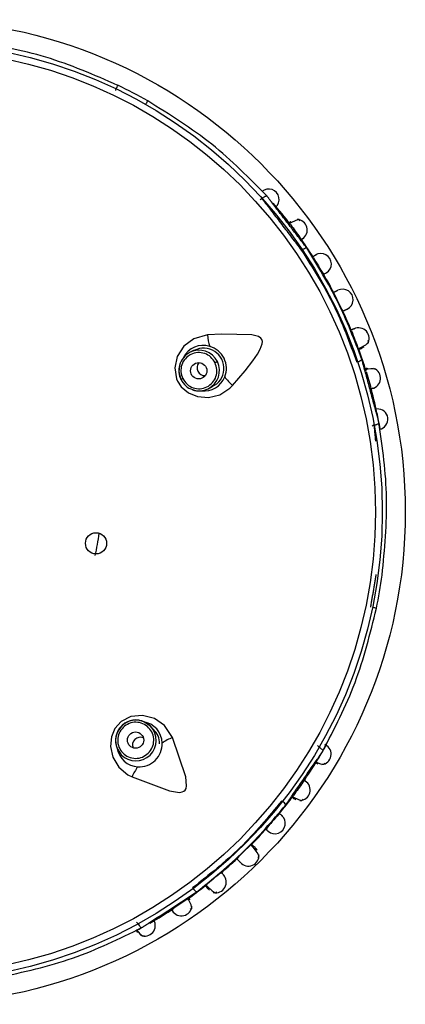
# Model space of a CAD drawing. Header units: millimetres. Extents: x 257.87 to 258.14, y 332.18 to 333.7.
# Tile 3 of 7: x 257.9988 to 258.0225, y 332.9518 to 333.0122. Entities that reach past the tile are written whole.
import ezdxf

# ---------------------------------------------------------------- set-up
doc = ezdxf.new("R2010")
doc.units = ezdxf.units.MM
doc.layers.add('SANINDUSA', color=3, linetype='Continuous')

msp = doc.modelspace()

# ---------------------------------------------------------------- linework, layer by layer
at = {"layer": 'SANINDUSA', "linetype": 'Continuous'}
for p, q in [((258.0135769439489, 333.0011997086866), (258.0136814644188, 333.0012513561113)), ((258.0095280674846, 332.9919384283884), (258.009276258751, 332.9918139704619)), ((258.0198517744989, 332.9921098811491), (258.019956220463, 332.9921485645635)), ((258.0200772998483, 332.9906442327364), (258.0203434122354, 332.989733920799)), ((258.0103839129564, 332.9895727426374), (258.0106357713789, 332.9896972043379)), ((258.0205566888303, 332.9873400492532), (258.0204521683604, 332.9872883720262)), ((258.0070409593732, 332.9686682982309), (258.0068447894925, 332.9688693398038)), ((258.0171001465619, 332.9676794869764), (258.0171815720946, 332.967596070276)), ((258.0047978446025, 332.9675132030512), (258.0050555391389, 332.967123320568)), ((258.0050555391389, 332.967123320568), (258.0052517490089, 332.9669222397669)), ((258.0169956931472, 332.966626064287), (258.0171057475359, 332.9665584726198)), ((258.013122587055, 332.9614739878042), (258.0130168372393, 332.9615912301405)), ((258.0133749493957, 332.9612749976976), (258.0132659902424, 332.961382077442)), ((258.0103942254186, 332.9589028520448), (258.0104632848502, 332.9588154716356)), ((258.0090700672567, 332.9582355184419), (258.0082858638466, 332.957700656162)), ((258.0060756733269, 332.9567584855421), (258.0059942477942, 332.9568419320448)), ((258.0059886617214, 332.9563250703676), (258.0060501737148, 332.956211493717))]:
    msp.add_line(p, q, dxfattribs=at)
at = {"layer": 'SANINDUSA', "linetype": 'Continuous', "flags": 128}
for points in [[(258.0066759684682, 333.0072352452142), (258.0066758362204, 333.007235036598), (258.0066679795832, 333.007221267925), (258.0066527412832, 333.0071945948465), (258.0066307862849, 333.0071561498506), (258.0066030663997, 333.0071076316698), (258.0065707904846, 333.0070511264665), (258.0065529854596, 333.0070199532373)], [(258.0136916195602, 333.0012599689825), (258.0137331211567, 333.0012932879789), (258.0137846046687, 333.0013303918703), (258.0138341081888, 333.0013614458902), (258.0138798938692, 333.0013852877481), (258.0139203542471, 333.0014011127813), (258.0139540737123, 333.001408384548), (258.0139798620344, 333.0014068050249), (258.0139968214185, 333.001396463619)], [(258.0160384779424, 332.9998749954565), (258.0159585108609, 332.9999574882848), (258.0157538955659, 332.9999107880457), (258.0154466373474, 332.9997515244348), (258.0153843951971, 332.9997111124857)], [(258.010353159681, 332.9928805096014), (258.0094986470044, 332.992645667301), (258.0088998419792, 332.9921939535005), (258.0084932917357, 332.99156566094), (258.0083376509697, 332.9908535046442), (258.0084460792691, 332.9901898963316), (258.008510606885, 332.9900412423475), (258.0087329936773, 332.9897033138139), (258.0091816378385, 332.9893240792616), (258.0097308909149, 332.9890964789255), (258.0103966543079, 332.9890378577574), (258.0110926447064, 332.9892050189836), (258.0117156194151, 332.9896063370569), (258.0118852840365, 332.989780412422)], [(258.0118852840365, 332.989780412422), (258.0126466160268, 332.9906793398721), (258.0131218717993, 332.9912870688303), (258.0134120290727, 332.991705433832), (258.0135820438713, 332.9920008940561), (258.0137023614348, 332.9923297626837), (258.0137110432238, 332.992468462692), (258.0136772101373, 332.9925946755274), (258.0136067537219, 332.9926895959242), (258.0134749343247, 332.9927791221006), (258.0130724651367, 332.9928928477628), (258.011226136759, 332.9929280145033), (258.010353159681, 332.9928805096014)], [(258.0196043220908, 332.9920452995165), (258.0197162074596, 332.9920948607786), (258.0200561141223, 332.9922814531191), (258.0202243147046, 332.992433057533), (258.0201932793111, 332.9925395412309)], [(258.010807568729, 332.9911764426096), (258.0108348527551, 332.9911899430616), (258.0108604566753, 332.9912025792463), (258.0108837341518, 332.9912140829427), (258.0109040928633, 332.9912241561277), (258.0109210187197, 332.991232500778), (258.0109340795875, 332.9912389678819), (258.0109429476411, 332.9912433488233), (258.0109473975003, 332.9912455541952)], [(258.0086237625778, 332.9910128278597), (258.0085858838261, 332.9906120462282), (258.0087127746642, 332.9901411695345)], [(258.0207077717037, 332.9761077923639), (258.0207075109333, 332.9761078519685), (258.0206920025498, 332.9761110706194), (258.0206619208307, 332.9761173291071), (258.0206185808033, 332.9761263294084), (258.0205638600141, 332.9761376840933), (258.0205001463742, 332.9761509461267), (258.0204649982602, 332.9761582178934)], [(258.0081919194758, 332.9681747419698), (258.0077044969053, 332.968914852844), (258.0070898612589, 332.9693447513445), (258.0063666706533, 332.9695372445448), (258.0056412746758, 332.9694652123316), (258.0050436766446, 332.9691570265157), (258.0046625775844, 332.968722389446), (258.0044555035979, 332.9682229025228), (258.0043987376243, 332.9676320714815), (258.004536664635, 332.966981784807), (258.0048985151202, 332.966366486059), (258.0054630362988, 332.9658879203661), (258.0057170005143, 332.9657596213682)], [(258.006845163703, 332.9688689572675), (258.0065532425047, 332.9690896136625), (258.0063101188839, 332.9691822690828)], [(258.0068447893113, 332.9688693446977), (258.0064435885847, 332.9691442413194), (258.0063136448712, 332.9691914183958)], [(258.0057170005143, 332.9657596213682), (258.0080086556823, 332.9649052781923), (258.0086169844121, 332.964812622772), (258.0087820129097, 332.9648348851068), (258.0088966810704, 332.9648847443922), (258.0089751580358, 332.9649560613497), (258.0090274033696, 332.9650477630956), (258.0090657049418, 332.9652228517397), (258.0090137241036, 332.9657559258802), (258.0081919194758, 332.9681747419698)], [(258.0048076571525, 332.9675172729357), (258.0048564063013, 332.9673931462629), (258.0050551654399, 332.9671237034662)], [(258.0169797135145, 332.9666709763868), (258.0170065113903, 332.9666575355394), (258.0172790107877, 332.9665556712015), (258.0174692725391, 332.966535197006), (258.0175540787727, 332.9666109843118)], [(258.0155684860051, 332.9645581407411), (258.0156285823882, 332.9645198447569), (258.015933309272, 332.9643648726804), (258.0161364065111, 332.9643193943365), (258.0162155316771, 332.9644001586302)], [(258.0155738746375, 332.9645190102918), (258.0155851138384, 332.9645106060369), (258.0157548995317, 332.96438424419)], [(258.0134333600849, 332.9608123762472), (258.0135061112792, 332.9608947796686), (258.0133997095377, 332.9611176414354), (258.0131360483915, 332.9614590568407), (258.013122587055, 332.9614739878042)], [(258.0133152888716, 332.9613696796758), (258.0133664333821, 332.9612833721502), (258.0133258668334, 332.9612746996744)], [(258.0102563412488, 332.9591182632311), (258.0103380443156, 332.9590271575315), (258.0106205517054, 332.9587615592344), (258.0108167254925, 332.9586484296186), (258.010908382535, 332.9587108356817)], [(258.009289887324, 332.9576378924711), (258.0093751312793, 332.9577149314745), (258.0093355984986, 332.9579210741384), (258.009187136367, 332.9582337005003), (258.0091489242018, 332.9582972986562)], [(258.0059972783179, 332.9563719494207), (258.0060137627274, 332.9563469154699), (258.0061988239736, 332.9561224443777), (258.0063533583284, 332.9560095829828), (258.0064646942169, 332.9560327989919)], [(258.0060823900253, 332.956747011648), (258.0061104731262, 332.9567018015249), (258.0061467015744, 332.956649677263), (258.0061830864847, 332.9566039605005), (258.00621834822, 332.9565662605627), (258.0062512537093, 332.9565378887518), (258.0062806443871, 332.9565198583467), (258.0063054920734, 332.956512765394), (258.0063249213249, 332.9565168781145)]]:
    msp.add_lwpolyline(points, dxfattribs=at)
at = {"layer": 'SANINDUSA', "linetype": 'Continuous'}
for centre, radius in [((257.9922702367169, 332.9820149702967), 0.03020728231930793), ((257.9922702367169, 332.9820149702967), 0.02879663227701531), ((257.9922702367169, 332.9820149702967), 0.02837947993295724), ((258.0098036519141, 332.9906798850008), 0.0004994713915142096), ((258.0035072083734, 332.9800941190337), 0.0006499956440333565), ((258.0059292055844, 332.9680173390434), 0.0004994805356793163)]:
    msp.add_circle(centre, radius, dxfattribs=at)
for centre, radius, start, end in [((257.9922702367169, 332.9820149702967), 0.02904641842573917, 60.26515778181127, 64.33586637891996), ((258.0141075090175, 333.0011990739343), 0.0006341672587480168, 310.9501343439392, 131.7344186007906), ((257.9922702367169, 332.9820149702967), 0.02911556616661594, 37.23638250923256, 40.63138768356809), ((258.0158158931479, 332.9993214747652), 0.0006469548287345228, 302.3404153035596, 88.08457217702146), ((258.3896357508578, 333.2738206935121), 0.4638899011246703, 216.2323159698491, 216.3498242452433), ((257.9922702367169, 332.9820149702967), 0.02911556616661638, 32.43326222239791, 35.3615791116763), ((258.01656287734, 332.9975662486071), 0.0006630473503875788, 101.0904174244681, 127.3770473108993), ((258.0173023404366, 332.9972343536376), 0.0006391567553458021, 300.9611305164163, 121.7239876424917), ((258.0378796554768, 333.0097618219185), 0.02428665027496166, 209.9726013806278, 212.7928416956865), ((257.9922702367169, 332.9820149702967), 0.02911556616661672, 27.48918654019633, 30.16239128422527), ((258.0268840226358, 332.999121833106), 0.00952507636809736, 202.476945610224, 210.1232014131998), ((258.0186364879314, 332.9950456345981), 0.0006416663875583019, 295.9645958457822, 116.720700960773), ((257.9922702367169, 332.9820149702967), 0.02911556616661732, 22.42982454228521, 25.07621451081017), ((258.0391141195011, 333.0002917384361), 0.02118435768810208, 199.7742848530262, 202.9806951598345), ((258.0196095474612, 332.99266312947), 0.0006508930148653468, 329.0418476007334, 115.6016212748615), ((258.0131321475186, 332.9930075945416), 0.002781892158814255, 182.6183494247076, 197.3764309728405), ((258.0098285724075, 332.9906978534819), 0.00124530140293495, 116.3285839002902, 165.3490235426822), ((258.0098063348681, 332.990729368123), 0.001207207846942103, 116.0460254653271, 166.5783658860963), ((258.0100670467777, 332.990923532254), 0.001318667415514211, 71.87777417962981, 154.2668124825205), ((258.0098276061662, 332.9906941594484), 0.001248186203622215, 26.21602590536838, 116.2136246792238), ((258.0101152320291, 332.9908343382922), 0.001237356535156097, 294.6347993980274, 118.078689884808), ((258.0101023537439, 332.9908279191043), 0.00139998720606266, 338.1300981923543, 74.4690877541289), ((257.9922702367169, 332.9820149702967), 0.0291155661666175, 17.24516268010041, 20.15507942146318), ((258.0098292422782, 332.9906908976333), 0.001248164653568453, 296.3842996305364, 26.38353229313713), ((258.0193789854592, 332.9918680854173), 0.0006638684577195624, 285.2368853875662, 311.4916657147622), ((258.0097398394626, 332.9906840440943), 0.001154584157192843, 163.6233626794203, 207.8691864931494), ((258.0101882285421, 332.9908723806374), 0.0004860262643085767, 141.7847296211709, 206.5142501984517), ((258.0101745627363, 332.9908486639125), 0.0004634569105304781, 204.6444823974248, 273.9242757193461), ((258.0203848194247, 332.9899334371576), 0.0008745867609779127, 70.75508266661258, 113.015159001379), ((258.0203150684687, 332.9902246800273), 0.0006469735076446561, 282.3416541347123, 68.08312745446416), ((258.0462167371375, 332.9143831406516), 0.08453298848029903, 116.2518638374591, 116.3376807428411), ((258.0097857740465, 332.9906468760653), 0.001179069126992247, 205.2281592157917, 252.4509264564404), ((258.0101534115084, 332.9907743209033), 0.001332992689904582, 261.8135621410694, 339.4507252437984), ((258.0136741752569, 332.9919107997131), 0.002781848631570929, 215.2208940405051, 229.9797409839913), ((258.009833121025, 332.9906836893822), 0.001239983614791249, 250.8979257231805, 296.3717572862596), ((258.0098519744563, 332.990597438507), 0.001154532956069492, 248.5757959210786, 297.4348599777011), ((257.9922702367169, 332.9820149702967), 0.02911556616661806, 12.07947157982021, 15.37790395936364), ((258.0207781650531, 332.987708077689), 0.0006312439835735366, 280.6088381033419, 94.09286506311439), ((257.9922702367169, 332.9820149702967), 0.02911556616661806, 11.12993263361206, 12.07947157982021), ((257.9922702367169, 332.9820149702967), 0.02911556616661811, 10.10932601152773, 11.12993263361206), ((257.9922702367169, 332.9820149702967), 0.01149999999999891, 346.5517033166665, 353.4707183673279), ((257.9922702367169, 332.9820149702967), 0.02904641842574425, 348.2651577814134, 352.335118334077), ((258.005951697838, 332.9679931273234), 0.001249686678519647, 134.2468160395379, 202.5845342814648), ((258.0059154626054, 332.9681404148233), 0.001114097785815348, 69.25322171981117, 144.1519814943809), ((258.0059480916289, 332.9679984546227), 0.001250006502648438, 224.4356074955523, 44.16351427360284), ((258.0059536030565, 332.9679939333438), 0.001250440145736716, 73.26580773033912, 134.3351207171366), ((258.0062354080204, 332.9678251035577), 0.001325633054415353, 0.6130418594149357, 82.26287646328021), ((258.0058622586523, 332.9680022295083), 0.00116076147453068, 137.0671173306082, 204.6952500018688), ((258.0063338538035, 332.9678611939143), 0.001059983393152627, 356.6424168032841, 48.89958762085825), ((258.0062043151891, 332.9677167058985), 0.0004634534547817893, 132.6426839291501, 201.9260422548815), ((258.0062310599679, 332.9677111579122), 0.0004859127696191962, 69.77574101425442, 134.5196072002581), ((258.006162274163, 332.9677789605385), 0.001399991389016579, 266.1296316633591, 2.469675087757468), ((258.0091720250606, 332.9655701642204), 0.002782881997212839, 110.6213761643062, 125.3744609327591), ((257.9922702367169, 332.9820149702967), 0.0291155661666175, 329.3365903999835, 330.4896645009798), ((258.0172857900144, 332.9671538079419), 0.0006416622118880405, 276.1390658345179, 62.39630595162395), ((258.0061384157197, 332.9677340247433), 0.001353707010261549, 190.0145830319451, 267.0087962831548), ((257.9922702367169, 332.9820149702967), 0.0291155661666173, 328.5228025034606, 329.3365903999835), ((257.9922702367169, 332.9820149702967), 0.0291155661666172, 325.233884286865, 328.5228025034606), ((258.0082960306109, 332.9647165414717), 0.002781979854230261, 143.2218844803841, 157.979298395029), ((258.4230549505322, 332.6723775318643), 0.5014083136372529, 144.2374578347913, 144.346152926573), ((258.0159950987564, 332.9649558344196), 0.0006468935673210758, 271.7183181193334, 58.29891580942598), ((257.9922702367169, 332.9820149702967), 0.02911556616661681, 320.4358695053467, 323.3610709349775), ((258.0145673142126, 332.9637169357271), 0.0006629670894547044, 29.09230816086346, 55.38226648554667), ((258.0327254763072, 332.9472363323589), 0.0242498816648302, 137.9711996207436, 140.7959216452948), ((258.0144800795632, 332.9629110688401), 0.0006391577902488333, 228.9613341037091, 49.72453032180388), ((257.9922702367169, 332.9820149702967), 0.02911556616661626, 315.487242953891, 318.1630027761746), ((258.0192329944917, 332.9543846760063), 0.00952073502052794, 130.4747611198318, 138.1245407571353), ((258.012849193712, 332.9609415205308), 0.00065391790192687, 220.0866979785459, 5.661631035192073), ((257.9922702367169, 332.9820149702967), 0.02911556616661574, 310.4301730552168, 313.073949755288), ((258.0241277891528, 332.9431119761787), 0.02118392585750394, 127.7744590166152, 130.9807948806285), ((258.0108455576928, 332.9593041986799), 0.0006508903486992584, 257.0404918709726, 43.60208045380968), ((257.9922702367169, 332.9820149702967), 0.0291155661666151, 305.2452378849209, 308.1585357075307), ((258.0100176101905, 332.9592771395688), 0.0006630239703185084, 213.2158557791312, 239.5050896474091), ((257.9922702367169, 332.9820149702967), 0.02911556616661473, 299.9705230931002, 303.3746778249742), ((258.0087444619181, 332.9578796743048), 0.0006469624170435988, 210.3407760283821, 356.0832140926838), ((258.0065037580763, 332.9566370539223), 0.0006416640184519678, 246.1389753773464, 32.39640148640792), ((258.0058316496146, 332.9571796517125), 0.0008166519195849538, 282.4879762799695, 303.3154025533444)]:
    msp.add_arc(centre, radius, start, end, dxfattribs=at)
for points, knots in [([(258.0048503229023, 333.0081937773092), (258.0033871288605, 333.0088300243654), (258.0004614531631, 333.0101022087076), (257.9974116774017, 333.0106371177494), (257.9958871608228, 333.0109045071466)], [0, 0, 0, 0, 0.5001217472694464, 1, 1, 1, 1]), ([(258.0046951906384, 333.0078709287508), (258.0047058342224, 333.0078935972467), (258.0047271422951, 333.0079389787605), (258.004757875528, 333.0080040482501), (258.0047860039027, 333.0080632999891), (258.0048102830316, 333.008114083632), (258.0048297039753, 333.008154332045), (258.0048432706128, 333.00818186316), (258.0048509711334, 333.0081968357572), (258.0048505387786, 333.0081947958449), (258.0048503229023, 333.0081937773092)], [0, 0, 0, 0, 0.1248350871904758, 0.2499153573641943, 0.3750027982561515, 0.5000104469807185, 0.6250212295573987, 0.7501189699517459, 0.8752334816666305, 1, 1, 1, 1]), ([(258.0139968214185, 333.001396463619), (258.0129110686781, 333.0024995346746), (258.0107390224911, 333.0047062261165), (258.0080305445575, 333.0063920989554), (258.0066759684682, 333.0072352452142)], [0, 0, 0, 0, 0.4998755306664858, 1, 1, 1, 1]), ([(258.016079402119, 332.9987169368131), (258.0161356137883, 332.9987563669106), (258.0162476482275, 332.9988349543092), (258.0161881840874, 332.9987932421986), (258.0161585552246, 332.9987724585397)], [0, 0, 0, 0, 0.5017356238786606, 1, 1, 1, 1]), ([(258.0161151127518, 332.9980613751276), (258.0168011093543, 332.9969797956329), (258.0181730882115, 332.9948166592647), (258.0190581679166, 332.9924128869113), (258.0195007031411, 332.9912110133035)], [0, 0, 0, 0, 0.5000052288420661, 1, 1, 1, 1]), ([(258.0198188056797, 332.9913708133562), (258.0193593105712, 332.9925634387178), (258.018440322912, 332.9949486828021), (258.0171036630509, 332.9971275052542), (258.0164353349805, 332.9982169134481)], [0, 0, 0, 0, 0.500001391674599, 1, 1, 1, 1]), ([(258.0169633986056, 332.9977761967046), (258.0170143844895, 332.997808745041), (258.0170740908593, 332.9978468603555), (258.0169879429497, 332.997791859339), (258.0169753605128, 332.9977838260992)], [0, 0, 0, 0, 0.8539437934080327, 1, 1, 1, 1]), ([(258.0174641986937, 332.9965896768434), (258.0175207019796, 332.9966223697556), (258.0175884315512, 332.9966615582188), (258.017741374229, 332.9967500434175), (258.0176800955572, 332.9967145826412), (258.0176276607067, 332.9966842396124)], [0, 0, 0, 0, 0.4207556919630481, 0.504353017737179, 1, 1, 1, 1]), ([(258.0193438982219, 332.9932566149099), (258.0193773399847, 332.993270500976), (258.0194198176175, 332.9932881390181), (258.0193525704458, 332.9932602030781), (258.019338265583, 332.9932542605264)], [0, 0, 0, 0, 0.7872793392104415, 1, 1, 1, 1]), ([(258.010807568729, 332.9911764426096), (258.0107285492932, 332.9912989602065), (258.010570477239, 332.991544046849), (258.0101784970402, 332.9917616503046), (258.0097419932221, 332.9918212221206), (258.0093138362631, 332.9917066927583), (258.0089622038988, 332.991436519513), (258.0087437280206, 332.9910533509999), (258.0086781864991, 332.9906092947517), (258.0087769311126, 332.9903345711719), (258.0088262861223, 332.9901972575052)], [0, 0, 0, 0, 0.1248223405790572, 0.2496970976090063, 0.3746590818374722, 0.4997353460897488, 0.6249196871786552, 0.750058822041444, 0.8750731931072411, 1, 1, 1, 1]), ([(258.0088262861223, 332.9901972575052), (258.0089053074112, 332.9900747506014), (258.009063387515, 332.9898296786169), (258.0094553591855, 332.9896120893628), (258.0098918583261, 332.9895524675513), (258.0103200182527, 332.9896670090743), (258.0106716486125, 332.9899371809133), (258.0108901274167, 332.9903203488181), (258.0109556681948, 332.9907644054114), (258.0108569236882, 332.9910391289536), (258.010807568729, 332.9911764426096)], [0, 0, 0, 0, 0.1248162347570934, 0.2496917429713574, 0.3746551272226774, 0.4997327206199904, 0.6249173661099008, 0.7500573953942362, 0.8750724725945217, 1, 1, 1, 1]), ([(258.0203559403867, 332.9895664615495), (258.020422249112, 332.9895842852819), (258.0205544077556, 332.9896198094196), (258.0204842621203, 332.9896009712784), (258.0204493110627, 332.9895915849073)], [0, 0, 0, 0, 0.5017358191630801, 1, 1, 1, 1]), ([(258.0205566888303, 332.9873400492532), (258.0205953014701, 332.9873494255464), (258.0206574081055, 332.987364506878), (258.0207323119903, 332.9873912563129), (258.0207860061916, 332.9874156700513), (258.0208268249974, 332.9874410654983), (258.0208604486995, 332.9874706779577), (258.0208623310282, 332.9874902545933), (258.020863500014, 332.9875024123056)], [0, 0, 0, 0, 0.2221431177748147, 0.3573068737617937, 0.5003452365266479, 0.6433899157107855, 0.7785338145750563, 1, 1, 1, 1]), ([(258.0210552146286, 332.9781402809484), (258.0212081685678, 332.9797284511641), (258.021514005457, 332.9829040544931), (258.0210803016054, 332.985969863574), (258.020863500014, 332.9875024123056)], [0, 0, 0, 0, 0.5001160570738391, 1, 1, 1, 1]), ([(258.0174170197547, 332.9673409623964), (258.0181305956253, 332.9687144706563), (258.0195580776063, 332.9714621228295), (258.0203244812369, 332.9745589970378), (258.0207077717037, 332.9761077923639)], [0, 0, 0, 0, 0.4998843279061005, 1, 1, 1, 1]), ([(258.0067116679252, 332.9672159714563), (258.0068038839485, 332.9673291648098), (258.0069883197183, 332.9675555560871), (258.0070738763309, 332.9679960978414), (258.0069952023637, 332.9684296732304), (258.0067537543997, 332.9688010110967), (258.0063884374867, 332.9690514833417), (258.0059569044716, 332.9691407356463), (258.0055144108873, 332.969065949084), (258.0052835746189, 332.9688871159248), (258.0051681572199, 332.9687976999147)], [0, 0, 0, 0, 0.1249986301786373, 0.250002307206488, 0.3749994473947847, 0.499997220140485, 0.6250007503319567, 0.7500002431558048, 0.8750009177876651, 1, 1, 1, 1]), ([(258.0051681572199, 332.9687976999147), (258.0050760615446, 332.9686846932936), (258.0048918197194, 332.9684586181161), (258.004806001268, 332.9680185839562), (258.0048842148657, 332.9675850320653), (258.0051254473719, 332.967213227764), (258.0054910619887, 332.9669623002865), (258.0059229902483, 332.9668728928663), (258.0063655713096, 332.9669477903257), (258.0065963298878, 332.967126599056), (258.0067116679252, 332.9672159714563)], [0, 0, 0, 0, 0.1248153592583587, 0.2496991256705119, 0.374655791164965, 0.4997310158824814, 0.6249160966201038, 0.7500599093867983, 0.8750746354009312, 0.9999999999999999, 0.9999999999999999, 0.9999999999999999, 0.9999999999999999]), ([(258.0175811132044, 332.9677235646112), (258.0176022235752, 332.9677116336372), (258.0176446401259, 332.9676876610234), (258.0175820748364, 332.9677230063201), (258.0175506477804, 332.9677407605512)], [0, 0, 0, 0, 0.4976918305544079, 1, 1, 1, 1]), ([(258.0171815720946, 332.967596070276), (258.0172138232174, 332.9675751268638), (258.0172667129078, 332.9675407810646), (258.0173289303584, 332.9674905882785), (258.0173729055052, 332.9674485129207), (258.0174035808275, 332.9674099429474), (258.0174247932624, 332.9673711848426), (258.0174199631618, 332.9673524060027), (258.0174170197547, 332.9673409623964)], [0, 0, 0, 0, 0.2149987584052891, 0.3525836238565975, 0.5003566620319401, 0.6482010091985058, 0.7856177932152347, 1, 1, 1, 1]), ([(258.0163322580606, 332.9655081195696), (258.0163650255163, 332.9654856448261), (258.0164197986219, 332.9654480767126), (258.0163305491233, 332.965509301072), (258.0162946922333, 332.9655338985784)], [0, 0, 0, 0, 0.5982398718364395, 1, 1, 1, 1]), ([(258.0148996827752, 332.9642956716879), (258.0140830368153, 332.9633090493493), (258.0124497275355, 332.961335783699), (258.0104371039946, 332.9597512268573), (258.0094307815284, 332.9589589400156)], [0, 0, 0, 0, 0.4999946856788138, 1, 1, 1, 1]), ([(258.0096811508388, 332.9587058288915), (258.0106734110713, 332.9595113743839), (258.0126579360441, 332.9611224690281), (258.0143170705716, 332.9630670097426), (258.0151466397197, 332.9640392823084)], [0, 0, 0, 0, 0.4999988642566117, 0.9999999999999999, 0.9999999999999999, 0.9999999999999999, 0.9999999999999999]), ([(258.0148906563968, 332.9634008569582), (258.0149375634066, 332.9633622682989), (258.0149924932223, 332.9633170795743), (258.0148556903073, 332.9634296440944), (258.0147952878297, 332.9634793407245), (258.0147450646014, 332.9635206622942)], [0, 0, 0, 0, 0.496300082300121, 0.5811854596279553, 1, 1, 1, 1]), ([(258.0140682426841, 332.962421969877), (258.0140791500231, 332.962412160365), (258.0141547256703, 332.9623441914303), (258.014102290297, 332.9623913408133), (258.0140574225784, 332.9624316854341)], [0, 0, 0, 0, 0.1443234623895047, 0.9999999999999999, 0.9999999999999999, 0.9999999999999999, 0.9999999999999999]), ([(258.013273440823, 332.9614107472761), (258.013293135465, 332.9613914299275), (258.0133415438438, 332.9613439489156), (258.0131604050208, 332.9615216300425), (258.0130529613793, 332.9616270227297)], [0, 0, 0, 0, 0.4068436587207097, 0.9999999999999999, 0.9999999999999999, 0.9999999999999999, 0.9999999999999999]), ([(258.011314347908, 332.9597560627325), (258.011354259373, 332.9597094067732), (258.0114009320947, 332.9596548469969), (258.0112852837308, 332.9597900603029), (258.0112344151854, 332.9598495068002), (258.0111921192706, 332.959898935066)], [0, 0, 0, 0, 0.4986961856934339, 0.5831785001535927, 1, 1, 1, 1]), ([(258.0081310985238, 332.9576374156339), (258.0081685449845, 332.9575798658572), (258.0082431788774, 332.9574651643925), (258.0082035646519, 332.9575260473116), (258.0081838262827, 332.9575563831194)], [0, 0, 0, 0, 0.5017353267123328, 1, 1, 1, 1]), ([(257.997480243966, 332.9534414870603), (257.9990379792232, 332.9537868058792), (258.0021526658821, 332.9544772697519), (258.0049344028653, 332.9558371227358), (258.0063249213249, 332.9565168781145)], [0, 0, 0, 0, 0.5001258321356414, 1, 1, 1, 1])]:
    msp.add_open_spline(points, degree=3, knots=knots, dxfattribs=at)
for points in [[(258.0136814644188, 333.0012513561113), (258.0161137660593, 332.9980633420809)], [(258.0142674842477, 333.0010435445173), (258.0139968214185, 333.001396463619)], [(258.0164353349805, 332.9982169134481), (258.0142674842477, 333.0010435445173)], [(258.0154497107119, 332.9998329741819), (258.0153282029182, 332.9997395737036)], [(258.0169753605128, 332.9977838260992), (258.0168044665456, 332.9976747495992)], [(258.0183411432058, 332.995615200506), (258.0180825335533, 332.9954802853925)], [(258.0186453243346, 332.9943415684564), (258.0189102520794, 332.994465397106)], [(258.019338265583, 332.9932542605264), (258.0191510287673, 332.9931765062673)], [(258.0196123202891, 332.9919933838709), (258.0198413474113, 332.9920769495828)], [(258.02070214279, 332.9880999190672), (258.0198188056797, 332.9913708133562)], [(258.0201459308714, 332.9908305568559), (258.0199998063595, 332.9907843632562)], [(258.020863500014, 332.9875024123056), (258.02070214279, 332.9880999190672)], [(258.0205566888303, 332.9873400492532), (258.0206507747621, 332.9863646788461)], [(258.0203570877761, 332.9761806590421), (258.0207002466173, 332.9781880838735)], [(258.0170673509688, 332.9668324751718), (258.0174170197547, 332.9673409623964)], [(258.0151466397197, 332.9640392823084), (258.0170673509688, 332.9668324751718)], [(258.0155121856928, 332.9645323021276), (258.0156346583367, 332.9644401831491)], [(258.0139169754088, 332.9625579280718), (258.0140682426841, 332.962421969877)], [(258.0121438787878, 332.9607398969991), (258.0123435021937, 332.9605261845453)], [(258.0066974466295, 332.9567598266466), (258.0096811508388, 332.9587058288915)], [(258.0102094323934, 332.9590946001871), (258.0103596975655, 332.9589026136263)], [(258.0092684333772, 332.9582277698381), (258.0091793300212, 332.958352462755)], [(258.0063249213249, 332.9565168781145), (258.0066974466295, 332.9567598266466)]]:
    msp.add_open_spline(points, degree=1, dxfattribs=at)

doc.saveas('drawing.dxf')
